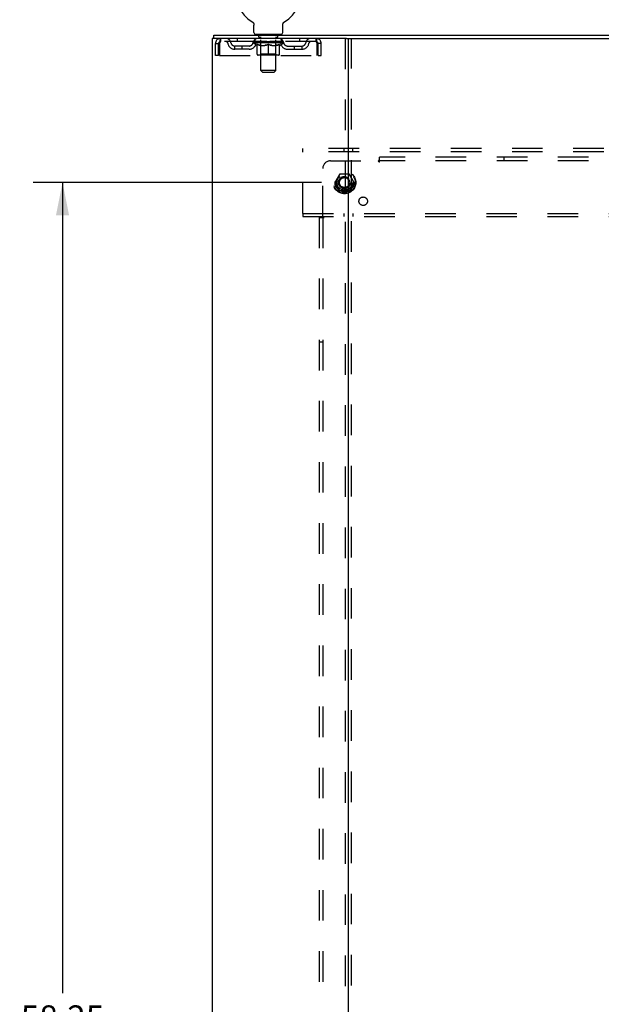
# Model space of a CAD drawing. Header units: inches. Extents: x 0 to 184, y 0 to 119.
# Tile 112 of 114: x 133 to 153, y 47 to 79. Entities that reach past the tile are written whole.
import ezdxf

# ---------------------------------------------------------------- set-up
doc = ezdxf.new("R2010")
doc.units = ezdxf.units.IN
doc.header["$LTSCALE"] = 10.121375
doc.header["$MEASUREMENT"] = 0
doc.linetypes.add('DOT', pattern=[0.2, 0.1, -0.1])
doc.linetypes.add('HIDDEN', pattern=[0.2, 0.1, -0.1])
doc.layers.get('0').update_dxf_attribs({"linetype": 'CONTINUOUS'})
for name, color, linetype in [('DEFAULT_2', 8, 'HIDDEN'), ('DIMENSIONS', 7, 'CONTINUOUS'), ('SUBPANEL', 7, 'CONTINUOUS')]:
    doc.layers.add(name, color=color, linetype=linetype)
doc.styles.get("Standard").update_dxf_attribs({"font": 'arial.ttf'})
doc.dimstyles.new('DIMSTYLE_1', dxfattribs={"dimtxt": 0.811875, "dimasz": 1.0825, "dimexe": 0.09, "dimexo": 0.07, "dimgap": 0.0375, "dimtad": 0, "dimtih": 1, "dimtoh": 1, "dimzin": 4, "dimdsep": 46, "dimtxsty": 'Standard', "dimblk": '_FILLED', "dimblk1": '_FILLED', "dimblk2": '_FILLED', "dimcen": 0.09, "dimadec": 3, "dimazin": 1, "dimtfac": 1, "dimtdec": 3, "dimtofl": 0, "dimtmove": 0, "dimatfit": 3, "dimldrblk": '_FILLED', "dimfxl": 0, "dimtolj": 1, "dimtzin": 4, "dimarcsym": 0})

# ---------------------------------------------------------------- blocks, each defined once
blk = doc.blocks.new('_FILLED')
at = {"color": 0, "linetype": 'ByBlock'}
blk.add_solid([(0, 0), (-1, 0.2), (-1, -0.2)], dxfattribs=at)
blk = doc.blocks.new('*D4')
at = {"layer": 'DIMENSIONS', "color": 2, "linetype": 'Continuous'}
for p, q in [((143.366, 73.771), (133.816, 73.771)), ((134.79, 73.771), (134.79, 46.933)), ((134.79, 15.521), (134.79, 45.309)), ((143.366, 15.521), (133.816, 15.521))]:
    blk.add_line(p, q, dxfattribs=at)
at = {"layer": 'DIMENSIONS', "color": 2, "linetype": 'Continuous', "xscale": 1.0825, "yscale": 1.0825, "zscale": 1.0825}
for p, rotation in [((134.79, 73.771), 90), ((134.79, 15.521), 270)]:
    blk.add_blockref('_FILLED', p, dxfattribs=dict(at, rotation=rotation))
at = {"layer": 'DIMENSIONS', "color": 2, "linetype": 'Continuous', "insert": (134.79, 46.527), "char_height": 0.8119, "width": 2.83704, "attachment_point": 2, "line_spacing_factor": 0.9}
blk.add_mtext('58.25', dxfattribs=at)

msp = doc.modelspace()

# ---------------------------------------------------------------- linework, layer by layer
at = {"color": 7, "linetype": 'Continuous'}
for p, q in [((141.066, 79.092), (141.066, 79.092)), ((141.066, 79.092), (141.07, 79.09)), ((141.07, 79.09), (141.073, 79.088)), ((141.073, 79.088), (141.077, 79.085)), ((141.077, 79.085), (141.08, 79.082)), ((141.08, 79.083), (141.084, 79.08)), ((141.084, 79.08), (141.087, 79.077)), ((141.087, 79.077), (141.09, 79.074)), ((141.09, 79.074), (141.093, 79.071)), ((141.093, 79.071), (141.096, 79.068)), ((141.096, 79.068), (141.099, 79.064)), ((141.099, 79.064), (141.101, 79.061)), ((141.101, 79.061), (141.104, 79.057)), ((141.104, 79.057), (141.106, 79.054)), ((141.106, 79.054), (141.109, 79.05)), ((141.109, 79.05), (141.111, 79.046)), ((141.111, 79.046), (141.113, 79.043)), ((141.113, 79.043), (141.115, 79.039)), ((141.115, 79.039), (141.117, 79.035)), ((141.117, 79.035), (141.119, 79.031)), ((141.119, 79.031), (141.12, 79.027)), ((141.12, 79.027), (141.121, 79.023)), ((141.121, 79.023), (141.123, 79.018)), ((141.123, 79.018), (141.124, 79.014)), ((141.124, 79.014), (141.125, 79.01)), ((141.127, 78.993), (141.127, 78.988)), ((141.127, 78.988), (141.127, 78.985)), ((141.127, 78.736), (141.127, 78.985)), ((142.077, 78.736), (142.077, 78.985)), ((142.079, 79.006), (142.08, 79.01)), ((142.08, 79.01), (142.081, 79.014)), ((142.081, 79.014), (142.082, 79.018)), ((142.082, 79.018), (142.083, 79.023)), ((142.083, 79.023), (142.085, 79.027)), ((142.085, 79.027), (142.086, 79.031)), ((142.086, 79.031), (142.088, 79.035)), ((142.088, 79.035), (142.09, 79.039)), ((142.09, 79.039), (142.092, 79.043)), ((142.091, 79.043), (142.094, 79.046)), ((142.094, 79.046), (142.096, 79.05)), ((142.096, 79.05), (142.098, 79.054)), ((142.098, 79.054), (142.101, 79.057)), ((142.101, 79.057), (142.103, 79.061)), ((142.103, 79.061), (142.106, 79.064)), ((142.106, 79.064), (142.109, 79.068)), ((142.109, 79.068), (142.112, 79.071)), ((142.112, 79.071), (142.115, 79.074)), ((142.115, 79.074), (142.118, 79.077)), ((142.118, 79.077), (142.121, 79.08)), ((142.121, 79.08), (142.124, 79.083)), ((142.124, 79.082), (142.128, 79.085)), ((142.128, 79.085), (142.131, 79.088)), ((142.131, 79.088), (142.135, 79.09)), ((142.131, 79.088), (142.133, 79.089)), ((142.135, 79.09), (142.139, 79.092)), ((142.139, 79.092), (142.139, 79.092)), ((139.8, 78.542), (139.8, 78.646)), ((141.165, 78.676), (141.165, 78.646)), ((142.04, 78.676), (141.165, 78.676)), ((142.04, 78.676), (142.04, 78.646)), ((144.189, 78.542), (175.557, 78.542))]:
    msp.add_line(p, q, dxfattribs=at)
at = {"color": 3, "linetype": 'Continuous'}
for p, q in [((139.8, 78.646), (179.946, 78.646)), ((139.748, 78.542), (139.748, 10.75)), ((144.189, 78.542), (139.748, 78.542)), ((144.248, 78.542), (144.248, 10.75))]:
    msp.add_line(p, q, dxfattribs=at)
at = {"color": 7, "linetype": 'Continuous'}
for points in [[(141.125, 79.01), (141.126, 79.006), (141.126, 79.001), (141.127, 78.997), (141.127, 78.993), (141.127, 78.988)], [(142.077, 78.988), (142.078, 78.993), (142.078, 78.997), (142.078, 79.001), (142.079, 79.006)], [(142.077, 78.985), (142.077, 78.988), (142.078, 78.993), (142.078, 78.997), (142.078, 79.001), (142.079, 79.006)]]:
    msp.add_lwpolyline(points, dxfattribs=at)
for centre, radius, start, end in [((141.602, 80), 1.054, 300.3993, 239.6007), ((141.187, 78.736), 0.06, 180, 270), ((142.017, 78.736), 0.06, 270, 360)]:
    msp.add_arc(centre, radius, start, end, dxfattribs=at)
at = {"layer": 'DEFAULT_2', "color": 8, "linetype": 'HIDDEN'}
for p, q in [((141.066, 79.092), (141.066, 79.092)), ((141.072, 79.089), (141.073, 79.088)), ((141.257, 78.676), (141.257, 78.646)), ((141.292, 78.586), (141.292, 78.666)), ((141.361, 78.576), (141.302, 78.576)), ((141.902, 78.576), (141.843, 78.576)), ((141.912, 78.586), (141.912, 78.666)), ((141.947, 78.676), (141.947, 78.646)), ((139.852, 77.979), (139.852, 78.375)), ((139.852, 78.375), (139.956, 78.375)), ((139.956, 77.979), (139.956, 78.375)), ((139.986, 78.375), (139.986, 77.979)), ((140.019, 78.542), (140.019, 78.438)), ((143.185, 78.438), (140.019, 78.438)), ((140.488, 78.187), (140.488, 78.291)), ((140.971, 78.291), (140.488, 78.291)), ((140.571, 78.542), (140.571, 78.438)), ((140.738, 78.187), (140.738, 78.291)), ((141.096, 78.4), (141.096, 78.438)), ((141.223, 78.311), (141.096, 78.4)), ((142.109, 78.4), (141.096, 78.4)), ((141.104, 78.432), (141.104, 78.438)), ((141.111, 78.43), (141.111, 78.432)), ((141.111, 78.43), (142.094, 78.43)), ((141.118, 78.43), (141.118, 78.432)), ((141.119, 78.43), (141.119, 78.432)), ((141.127, 78.432), (141.127, 78.438)), ((141.14, 78.43), (141.14, 78.432)), ((141.141, 78.43), (141.141, 78.432)), ((141.164, 78.432), (141.164, 78.438)), ((141.165, 78.438), (141.165, 78.542)), ((141.175, 78.43), (141.175, 78.432)), ((141.178, 78.43), (141.178, 78.432)), ((141.341, 78.432), (141.18, 78.432)), ((141.215, 78.432), (141.215, 78.438)), ((141.216, 78.43), (141.216, 78.432)), ((141.216, 78.43), (141.216, 78.432)), ((141.219, 78.43), (141.219, 78.432)), ((141.223, 78.311), (141.232, 78.311)), ((141.224, 78.43), (141.224, 78.432)), ((141.224, 78.43), (141.224, 78.432)), ((141.227, 78.43), (141.227, 78.432)), ((141.23, 78.43), (141.23, 78.433)), ((141.232, 78.021), (141.232, 78.346)), ((141.233, 78.43), (141.233, 78.432)), ((141.245, 78.43), (141.245, 78.432)), ((141.259, 78.43), (141.259, 78.434)), ((141.259, 78.43), (141.259, 78.432)), ((141.276, 78.43), (141.276, 78.432)), ((141.276, 78.43), (141.276, 78.432)), ((141.277, 78.432), (141.277, 78.438)), ((141.285, 78.43), (141.285, 78.432)), ((141.288, 78.43), (141.288, 78.432)), ((141.295, 78.43), (141.295, 78.432)), ((141.304, 78.43), (141.304, 78.435)), ((141.317, 78.43), (141.317, 78.432)), ((141.319, 78.43), (141.319, 78.432)), ((141.341, 78.43), (141.341, 78.432)), ((141.395, 78.432), (141.345, 78.432)), ((141.346, 78.311), (141.489, 78.311)), ((141.349, 78.432), (141.349, 78.438)), ((141.352, 78.023), (141.352, 78.398)), ((141.353, 77.486), (141.353, 78.566)), ((141.355, 78.43), (141.355, 78.432)), ((141.358, 78.43), (141.358, 78.432)), ((141.363, 78.43), (141.363, 78.436)), ((141.366, 78.43), (141.366, 78.432)), ((141.375, 78.43), (141.375, 78.432)), ((141.395, 78.43), (141.395, 78.432)), ((141.454, 78.432), (141.407, 78.432)), ((141.423, 78.43), (141.423, 78.432)), ((141.429, 78.432), (141.429, 78.438)), ((141.432, 78.43), (141.432, 78.432)), ((141.434, 78.43), (141.434, 78.437)), ((141.436, 78.43), (141.436, 78.432)), ((141.442, 78.43), (141.442, 78.432)), ((141.454, 78.43), (141.454, 78.432)), ((141.519, 78.432), (141.475, 78.432)), ((141.486, 78.43), (141.486, 78.432)), ((141.511, 78.432), (141.573, 78.436)), ((141.514, 78.432), (141.514, 78.438)), ((141.515, 78.438), (141.514, 78.438)), ((141.515, 78.432), (141.515, 78.438)), ((141.515, 78.43), (141.515, 78.432)), ((141.518, 78.43), (141.518, 78.433)), ((141.519, 78.43), (141.519, 78.432)), ((141.519, 78.43), (141.519, 78.432)), ((141.547, 78.432), (141.599, 78.432)), ((141.552, 78.43), (141.552, 78.432)), ((141.556, 78.432), (141.556, 78.435)), ((141.573, 78.432), (141.573, 78.436)), ((141.586, 78.43), (141.586, 78.432)), ((141.6, 78.432), (141.6, 78.432)), ((141.6, 78.43), (141.6, 78.432)), ((141.6, 78.43), (141.6, 78.432)), ((141.602, 78.432), (141.602, 78.438)), ((141.602, 78.438), (141.694, 78.432)), ((141.602, 77.991), (141.602, 78.346)), ((141.604, 78.43), (141.604, 78.432)), ((141.604, 78.43), (141.604, 78.432)), ((141.604, 78.432), (141.604, 78.432)), ((141.619, 78.43), (141.619, 78.432)), ((141.619, 78.432), (141.657, 78.432)), ((141.653, 78.43), (141.653, 78.432)), ((141.686, 78.43), (141.686, 78.432)), ((141.686, 78.43), (141.686, 78.432)), ((141.686, 78.432), (141.729, 78.432)), ((141.687, 78.43), (141.687, 78.433)), ((141.69, 78.432), (141.69, 78.438)), ((141.69, 78.432), (141.69, 78.438)), ((141.69, 78.438), (141.69, 78.438)), ((141.69, 78.43), (141.69, 78.432)), ((141.715, 78.311), (141.859, 78.311)), ((141.719, 78.43), (141.719, 78.432)), ((141.75, 78.43), (141.75, 78.432)), ((141.75, 78.432), (141.797, 78.432)), ((141.762, 78.43), (141.762, 78.432)), ((141.768, 78.43), (141.768, 78.432)), ((141.771, 78.43), (141.771, 78.437)), ((141.772, 78.43), (141.772, 78.432)), ((141.775, 78.432), (141.775, 78.438)), ((141.781, 78.43), (141.781, 78.432)), ((141.81, 78.43), (141.81, 78.432)), ((141.81, 78.432), (141.86, 78.432)), ((141.829, 78.43), (141.829, 78.432)), ((141.838, 78.43), (141.838, 78.432)), ((141.841, 78.43), (141.841, 78.436)), ((141.846, 78.43), (141.846, 78.432)), ((141.85, 78.43), (141.85, 78.432)), ((141.851, 77.486), (141.851, 78.566)), ((141.852, 78.023), (141.852, 78.398)), ((141.855, 78.432), (141.855, 78.438)), ((141.864, 78.43), (141.864, 78.432)), ((141.864, 78.432), (142.025, 78.432)), ((141.885, 78.43), (141.885, 78.432)), ((141.888, 78.43), (141.888, 78.432)), ((141.9, 78.43), (141.9, 78.435)), ((141.909, 78.43), (141.909, 78.432)), ((141.917, 78.43), (141.917, 78.432)), ((141.92, 78.43), (141.92, 78.432)), ((141.928, 78.432), (141.928, 78.438)), ((141.929, 78.43), (141.929, 78.432)), ((141.929, 78.43), (141.929, 78.432)), ((141.945, 78.43), (141.945, 78.434)), ((141.946, 78.43), (141.946, 78.432)), ((141.96, 78.43), (141.96, 78.432)), ((141.971, 78.43), (141.971, 78.432)), ((141.973, 78.021), (141.973, 78.346)), ((141.973, 78.311), (141.981, 78.311)), ((141.975, 78.43), (141.975, 78.433)), ((141.977, 78.43), (141.977, 78.432)), ((141.98, 78.43), (141.98, 78.432)), ((141.98, 78.43), (141.98, 78.432)), ((141.981, 78.311), (142.109, 78.4)), ((141.986, 78.43), (141.986, 78.432)), ((141.988, 78.43), (141.988, 78.432)), ((141.989, 78.43), (141.989, 78.432)), ((141.99, 78.432), (141.99, 78.438)), ((142.027, 78.43), (142.027, 78.432)), ((142.029, 78.43), (142.029, 78.432)), ((142.04, 78.438), (142.04, 78.542)), ((142.041, 78.432), (142.041, 78.438)), ((142.064, 78.43), (142.064, 78.432)), ((142.065, 78.43), (142.065, 78.432)), ((142.078, 78.432), (142.078, 78.438)), ((142.086, 78.43), (142.086, 78.432)), ((142.087, 78.43), (142.087, 78.432)), ((142.094, 78.43), (142.094, 78.432)), ((142.101, 78.432), (142.101, 78.438)), ((142.109, 78.4), (142.109, 78.438)), ((142.234, 78.291), (142.717, 78.291)), ((142.467, 78.187), (142.467, 78.291)), ((142.634, 78.542), (142.634, 78.438)), ((142.717, 78.187), (142.717, 78.291)), ((143.185, 78.438), (143.185, 78.542)), ((143.218, 77.979), (143.218, 78.375)), ((143.248, 77.979), (143.248, 78.375)), ((143.352, 78.375), (143.248, 78.375)), ((143.352, 77.979), (143.352, 78.375)), ((144.144, 78.542), (144.144, 10.75)), ((144.352, 10.75), (144.352, 78.542)), ((139.956, 77.979), (139.852, 77.979)), ((139.986, 77.979), (143.218, 77.979)), ((140.971, 78.187), (140.488, 78.187)), ((141.943, 77.991), (141.261, 77.991)), ((141.352, 78.023), (141.32, 77.991)), ((141.852, 78.023), (141.352, 78.023)), ((141.852, 78.023), (141.884, 77.991)), ((142.234, 78.187), (142.717, 78.187)), ((143.248, 77.979), (143.352, 77.979)), ((141.413, 77.426), (141.353, 77.486)), ((141.851, 77.486), (141.353, 77.486)), ((141.413, 77.426), (141.791, 77.426)), ((141.791, 77.426), (141.851, 77.486)), ((142.748, 74.792), (142.748, 74.896)), ((176.998, 74.896), (142.748, 74.896)), ((142.748, 72.75), (142.748, 74.792)), ((176.998, 74.792), (142.748, 74.792)), ((144.098, 74.896), (144.098, 74.792)), ((144.398, 74.792), (144.398, 74.896)), ((143.96, 74.043), (143.806, 73.776)), ((144.278, 74.048), (143.969, 74.048)), ((144.441, 73.776), (144.286, 74.043)), ((143.806, 73.766), (143.96, 73.498)), ((144.286, 73.498), (144.441, 73.766)), ((144.278, 73.493), (143.969, 73.493)), ((142.748, 72.75), (142.748, 72.646)), ((142.748, 72.75), (176.998, 72.75)), ((144.098, 72.75), (144.098, 72.646)), ((144.398, 72.75), (144.398, 72.646)), ((142.748, 72.646), (176.998, 72.646))]:
    msp.add_line(p, q, dxfattribs=at)
for points in [[(140.019, 78.542), (140.017, 78.541), (140.015, 78.537), (140.012, 78.532), (140.01, 78.525), (140.008, 78.516), (140.005, 78.505), (140.003, 78.493), (140, 78.479), (139.998, 78.463), (139.996, 78.447), (139.993, 78.43), (139.991, 78.412), (139.989, 78.393), (139.986, 78.375)], [(140.019, 78.438), (140.017, 78.437), (140.015, 78.436), (140.012, 78.434), (140.01, 78.431), (140.008, 78.428), (140.005, 78.424), (140.003, 78.419), (140, 78.414), (139.998, 78.408), (139.996, 78.402), (139.993, 78.395), (139.991, 78.389), (139.989, 78.382), (139.986, 78.375)], [(141.352, 78.311), (141.332, 78.315), (141.312, 78.319), (141.292, 78.325), (141.272, 78.331), (141.252, 78.338), (141.232, 78.346)], [(141.232, 78.345), (141.251, 78.337), (141.271, 78.331), (141.29, 78.325), (141.308, 78.319), (141.327, 78.315), (141.346, 78.311)], [(141.602, 78.346), (141.582, 78.338), (141.561, 78.331), (141.541, 78.325), (141.521, 78.319), (141.501, 78.315), (141.482, 78.311)], [(141.489, 78.311), (141.508, 78.315), (141.527, 78.319), (141.545, 78.325), (141.564, 78.331), (141.583, 78.337), (141.602, 78.345)], [(141.723, 78.311), (141.703, 78.315), (141.683, 78.319), (141.663, 78.325), (141.643, 78.331), (141.623, 78.338), (141.602, 78.346)], [(141.602, 78.345), (141.622, 78.337), (141.641, 78.33), (141.66, 78.324), (141.678, 78.319), (141.697, 78.315), (141.715, 78.311)], [(141.973, 78.346), (141.952, 78.338), (141.932, 78.331), (141.912, 78.324), (141.892, 78.319), (141.873, 78.315), (141.853, 78.311)], [(141.859, 78.311), (141.878, 78.315), (141.897, 78.319), (141.915, 78.325), (141.934, 78.331), (141.953, 78.337), (141.973, 78.345)], [(143.218, 78.375), (143.216, 78.393), (143.214, 78.412), (143.211, 78.43), (143.209, 78.447), (143.207, 78.463), (143.204, 78.479), (143.202, 78.493), (143.199, 78.505), (143.197, 78.516), (143.195, 78.525), (143.192, 78.532), (143.19, 78.537), (143.188, 78.541), (143.185, 78.542)], [(143.218, 78.375), (143.216, 78.382), (143.214, 78.389), (143.211, 78.395), (143.209, 78.402), (143.207, 78.408), (143.204, 78.414), (143.202, 78.419), (143.199, 78.424), (143.197, 78.428), (143.195, 78.431), (143.192, 78.434), (143.19, 78.436), (143.188, 78.437), (143.185, 78.438)]]:
    msp.add_lwpolyline(points, dxfattribs=at)
for radius in [0.372, 0.356, 0.312, 0.204, 0.188, 0.183, 0.165]:
    msp.add_circle((144.123, 73.771), radius, dxfattribs=at)
at = {"layer": 'DEFAULT_2', "color": 8, "linetype": 'DOT'}
msp.add_circle((144.123, 73.771), 0.17, dxfattribs=at)
at = {"layer": 'DEFAULT_2', "color": 8, "linetype": 'HIDDEN'}
for centre, radius, start, end in [((141.282, 78.666), 0.01, 0, 90), ((141.302, 78.586), 0.01, 180, 270), ((141.343, 78.566), 0.01, 0, 90), ((141.861, 78.566), 0.01, 90, 180), ((141.902, 78.586), 0.01, 270, 360), ((141.922, 78.666), 0.01, 90, 180), ((140.019, 78.375), 0.167, 90, 180), ((140.019, 78.375), 0.063, 90, 180), ((140.199, 78.375), 0.167, 8.0716, 90), ((140.199, 78.375), 0.0625, 7.9863, 90), ((140.488, 78.416), 0.229, 187.9863, 270), ((140.488, 78.416), 0.125, 188.0716, 270), ((140.971, 78.416), 0.125, 270, 351.9284), ((140.971, 78.416), 0.229, 270, 352.0137), ((141.26, 78.375), 0.167, 90, 171.9284), ((141.259, 78.375), 0.0625, 90, 172.0137), ((141.32, 78.398), 0.0318, 0, 90), ((141.884, 78.398), 0.0318, 90, 180), ((141.945, 78.375), 0.167, 8.0716, 90), ((141.945, 78.375), 0.0625, 7.9863, 90), ((142.234, 78.416), 0.229, 187.9863, 270), ((142.234, 78.416), 0.125, 188.0716, 270), ((142.717, 78.416), 0.125, 270, 351.9284), ((142.717, 78.416), 0.229, 270, 352.0137), ((143.006, 78.375), 0.167, 90, 171.9284), ((143.006, 78.375), 0.0625, 90, 172.0137), ((143.185, 78.375), 0.167, 0, 90), ((143.185, 78.375), 0.063, 0, 90), ((141.261, 78.021), 0.0296, 180, 270), ((141.943, 78.021), 0.0296, 270, 360), ((143.969, 74.038), 0.01, 90.0124, 149.9892), ((144.278, 74.038), 0.01, 30.012, 89.9887), ((143.814, 73.771), 0.01, 150.0127, 209.9883), ((144.432, 73.771), 0.01, 330.0127, 29.9883), ((143.969, 73.503), 0.01, 210.012, 269.9887), ((144.278, 73.503), 0.01, 270.0124, 329.9892)]:
    msp.add_arc(centre, radius, start, end, dxfattribs=at)
for centre, major_axis, ratio, start_param, end_param in [((141.602, 78.438), (0.506, 0.005), 0.05963, 2.96643, 3.140963), ((141.08, 78.428), (0.158, 0), 0.060556, 0.430652, 1.470503), ((141.602, 78.438), (0.506, 0), 0.060556, -3.141593, -2.96706), ((141.08, 78.423), (0.158, 0.002), 0.05963, 1.376596, 1.469874), ((141.602, 78.438), (0.506, 0.011), 0.05688, 2.791345, 2.965878), ((141.061, 78.428), (0.158, 0.002), 0.05963, 0.25549, 1.295341), ((141.116, 78.428), (0.158, -0.002), 0.05963, 0.605815, 1.645666), ((141.602, 78.438), (0.506, -0.005), 0.05963, -2.96643, -2.791898), ((141.116, 78.423), (0.158, 0), 0.060556, 1.551758, 1.645036), ((141.061, 78.423), (0.158, 0.003), 0.05688, 1.20151, 1.294789), ((141.116, 78.425), (0.131, 0.001), 0.05963, 1.065228, 1.614276), ((141.101, 78.425), (0.131, 0.003), 0.05688, 0.890143, 1.43919), ((141.147, 78.425), (0.131, 0), 0.060556, 1.240391, 1.789438), ((141.602, 78.438), (0.506, 0.015), 0.052395, 2.616403, 2.790936), ((141.058, 78.428), (0.158, 0.003), 0.05688, 0.080405, 1.120256), ((141.166, 78.428), (0.158, -0.003), 0.05688, 0.7809, 1.820751), ((141.602, 78.438), (0.506, -0.011), 0.05688, -2.791345, -2.616812), ((141.166, 78.423), (0.158, -0.002), 0.05963, 1.72692, 1.820198), ((141.058, 78.423), (0.158, 0.005), 0.052395, 1.026568, 1.119847), ((141.1, 78.425), (0.131, 0.004), 0.052395, 0.715201, 1.264248), ((141.191, 78.425), (0.131, -0.001), 0.05963, 1.415553, 1.9646), ((141.602, 78.438), (0.506, 0.02), 0.046319, 2.441654, 2.616187), ((141.229, 78.428), (0.158, -0.005), 0.052395, 0.955842, 1.995693), ((141.602, 78.438), (0.506, -0.015), 0.052395, -2.616403, -2.44187), ((141.071, 78.428), (0.158, 0.005), 0.052395, -0.094537, 0.945314), ((141.229, 78.423), (0.158, -0.003), 0.05688, 1.902006, 1.995284), ((141.071, 78.423), (0.158, 0.006), 0.046319, 0.851819, 0.945098), ((141.115, 78.425), (0.131, 0.005), 0.046319, 0.540452, 1.089499), ((141.248, 78.425), (0.131, -0.003), 0.05688, 1.590638, 2.139686), ((141.602, 78.438), (0.506, 0.024), 0.038841, 2.267123, 2.441656), ((141.304, 78.428), (0.158, -0.006), 0.046319, 1.130591, 2.170442), ((141.101, 78.428), (0.158, 0.006), 0.046319, -0.269286, 0.770565), ((141.602, 78.438), (0.506, -0.02), 0.046319, -2.441654, -2.267121), ((141.304, 78.423), (0.158, -0.005), 0.052395, 2.076947, 2.170226), ((141.101, 78.423), (0.158, 0.007), 0.038841, 0.677289, 0.770567), ((141.144, 78.425), (0.131, 0.006), 0.038841, 0.365921, 0.914969), ((141.316, 78.425), (0.131, -0.004), 0.052395, 1.76558, 2.314627), ((141.602, 78.438), (0.506, 0.027), 0.030195, 2.09281, 2.267343), ((141.387, 78.428), (0.158, -0.007), 0.038841, 1.305122, 2.344973), ((141.146, 78.428), (0.158, 0.007), 0.038841, -0.443817, 0.596034), ((141.602, 78.438), (0.506, -0.024), 0.038841, -2.267123, -2.092591), ((141.387, 78.423), (0.158, -0.006), 0.046319, 2.251696, 2.344975), ((141.146, 78.423), (0.158, 0.008), 0.030195, 0.502975, 0.596254), ((141.188, 78.425), (0.131, 0.007), 0.030195, 0.191608, 0.740655), ((141.392, 78.425), (0.131, -0.005), 0.046319, 1.940329, 2.489376), ((141.205, 78.428), (0.158, 0.008), 0.030195, -0.61813, 0.421721), ((141.602, 78.438), (0.506, 0.029), 0.020645, 1.918687, 2.09322), ((141.478, 78.428), (0.158, -0.008), 0.030195, 1.479435, 2.519286), ((141.602, 78.438), (0.506, -0.027), 0.030195, -2.09281, -1.918277), ((141.478, 78.423), (0.158, -0.007), 0.038841, 2.426227, 2.519505), ((141.205, 78.423), (0.158, 0.009), 0.020645, 0.328852, 0.422131), ((141.244, 78.425), (0.131, 0.007), 0.020645, 0.017485, 0.566532), ((141.475, 78.425), (0.131, -0.006), 0.038841, 2.11486, 2.663907), ((141.276, 78.428), (0.158, 0.009), 0.020645, -0.792253, 0.247598), ((141.602, 78.438), (0.506, 0.03), 0.010478, 1.744704, 1.919237), ((141.572, 78.428), (0.158, -0.009), 0.020645, 1.653558, 2.693409), ((141.602, 78.438), (0.506, -0.029), 0.020645, -1.918687, -1.744154), ((141.572, 78.423), (0.158, -0.008), 0.030195, 2.60054, 2.693819), ((141.276, 78.423), (0.158, 0.009), 0.010478, 0.154869, 0.248148), ((141.311, 78.425), (0.131, 0.008), 0.010478, 6.126688, 6.675735), ((141.561, 78.425), (0.131, -0.007), 0.030195, 2.289173, 2.83822), ((141.356, 78.428), (0.158, 0.009), 0.010478, -0.966236, -0.000846), ((141.667, 78.428), (0.158, -0.009), 0.010478, 1.827541, 2.867392), ((141.602, 78.438), (0.506, -0.03), 0.010478, -1.744704, -1.570171), ((141.667, 78.423), (0.158, -0.009), 0.020645, 2.774664, 2.867942), ((141.649, 78.425), (0.131, -0.007), 0.020645, 2.463296, 3.012344), ((141.538, 78.428), (0.158, 0.009), 0.010478, 0.274201, 1.314052), ((141.469, 78.425), (0.131, 0.008), 0.010478, -0.000298, 0.504314), ((141.445, 78.423), (0.158, 0.009), 0.010478, 0.192946, 0.399283), ((141.602, 78.438), (0.506, 0.03), 0.010478, -1.578586, -1.396888), ((141.76, 78.423), (0.158, -0.009), 0.010478, 2.948646, 3.041925), ((141.736, 78.425), (0.131, -0.008), 0.010478, 2.637279, 3.142076), ((141.633, 78.428), (0.158, 0.009), 0.020645, 0.448184, 1.488034), ((141.555, 78.425), (0.131, 0.007), 0.020645, 0.129249, 0.678296), ((141.538, 78.423), (0.158, 0.009), 0.020645, 0.273651, 0.366929), ((141.602, 78.438), (0.506, 0.029), 0.020645, -1.397439, -1.222906), ((141.848, 78.428), (0.158, -0.009), 0.010478, -3.140747, -2.175357), ((141.602, 78.438), (0.506, -0.03), 0.010478, 1.222355, 1.396888), ((141.727, 78.428), (0.158, 0.008), 0.030195, 0.622307, 1.662158), ((141.643, 78.425), (0.131, 0.007), 0.030195, 0.303372, 0.852419), ((141.894, 78.425), (0.131, -0.008), 0.010478, 2.749043, 3.29809), ((141.929, 78.428), (0.158, -0.009), 0.020645, 2.893995, 3.933846), ((141.633, 78.423), (0.158, 0.008), 0.030195, 0.447774, 0.541052), ((141.929, 78.423), (0.158, -0.009), 0.010478, 2.893445, 2.986723), ((141.602, 78.438), (0.506, 0.027), 0.030195, -1.223315, -1.048783), ((141.602, 78.438), (0.506, -0.029), 0.020645, 1.048373, 1.222906), ((141.817, 78.428), (0.158, 0.007), 0.038841, 0.79662, 1.836471), ((141.73, 78.425), (0.131, 0.006), 0.038841, 0.477686, 1.026733), ((141.961, 78.425), (0.131, -0.007), 0.020645, 2.57506, 3.124108), ((142, 78.428), (0.158, -0.008), 0.030195, 2.719872, 3.759723), ((141.901, 78.428), (0.158, 0.006), 0.046319, 0.971151, 2.011002), ((141.727, 78.423), (0.158, 0.007), 0.038841, 0.622087, 0.715366), ((142, 78.423), (0.158, -0.009), 0.020645, 2.719462, 2.812741), ((141.602, 78.438), (0.506, 0.024), 0.038841, -1.049002, -0.874469), ((141.602, 78.438), (0.506, -0.027), 0.030195, 0.87425, 1.048783), ((141.812, 78.425), (0.131, 0.005), 0.046319, 0.652216, 1.201263), ((141.976, 78.428), (0.158, 0.005), 0.052395, 1.1459, 2.185751), ((142.017, 78.425), (0.131, -0.007), 0.030195, 2.400937, 2.949985), ((142.059, 78.428), (0.158, -0.007), 0.038841, 2.545558, 3.585409), ((141.889, 78.425), (0.131, 0.004), 0.052395, 0.826965, 1.376012), ((141.817, 78.423), (0.158, 0.006), 0.046319, 0.796618, 0.889896), ((142.059, 78.423), (0.158, -0.008), 0.030195, 2.545339, 2.638617), ((142.039, 78.428), (0.158, 0.003), 0.05688, 1.320842, 2.360692), ((141.602, 78.438), (0.506, 0.02), 0.046319, -0.874471, -0.699939), ((141.602, 78.438), (0.506, -0.024), 0.038841, 0.699936, 0.874469), ((142.104, 78.428), (0.158, -0.006), 0.046319, 2.371028, 3.410879), ((142.06, 78.425), (0.131, -0.006), 0.038841, 2.226624, 2.775671), ((142.089, 78.428), (0.158, 0.002), 0.05963, 1.495927, 2.535778), ((141.956, 78.425), (0.131, 0.003), 0.05688, 1.001907, 1.550954), ((142.133, 78.428), (0.158, -0.005), 0.052395, 2.196279, 3.23613), ((142.09, 78.425), (0.131, -0.005), 0.046319, 2.052093, 2.601141), ((141.901, 78.423), (0.158, 0.005), 0.052395, 0.971367, 1.064645), ((142.124, 78.428), (0.158, 0), 0.060556, 1.671089, 2.71094), ((142.104, 78.423), (0.158, -0.007), 0.038841, 2.371026, 2.464304), ((142.147, 78.428), (0.158, -0.003), 0.05688, 2.021337, 3.061188), ((141.602, 78.438), (0.506, 0.015), 0.052395, -0.699723, -0.52519), ((141.602, 78.438), (0.506, -0.02), 0.046319, 0.525406, 0.699939), ((142.144, 78.428), (0.158, -0.002), 0.05963, 1.846251, 2.886102), ((142.013, 78.425), (0.131, 0.001), 0.05963, 1.176993, 1.72604), ((142.104, 78.425), (0.131, -0.004), 0.052395, 1.877344, 2.426392), ((142.058, 78.425), (0.131, 0), 0.060556, 1.352155, 1.901202), ((142.104, 78.425), (0.131, -0.003), 0.05688, 1.702402, 2.25145), ((142.088, 78.425), (0.131, -0.001), 0.05963, 1.527317, 2.076364), ((141.976, 78.423), (0.158, 0.003), 0.05688, 1.146309, 1.239587), ((142.133, 78.423), (0.158, -0.006), 0.046319, 2.196495, 2.289773), ((141.602, 78.438), (0.506, 0.011), 0.05688, -0.524781, -0.350248), ((141.602, 78.438), (0.506, -0.015), 0.052395, 0.350657, 0.52519), ((142.039, 78.423), (0.158, 0.002), 0.05963, 1.321394, 1.414673), ((142.147, 78.423), (0.158, -0.005), 0.052395, 2.021746, 2.115024), ((141.602, 78.438), (0.506, 0.005), 0.05963, -0.349695, -0.175162), ((141.602, 78.438), (0.506, -0.011), 0.05688, 0.175715, 0.350248), ((142.089, 78.423), (0.158, 0), 0.060556, 1.496556, 1.589835), ((142.144, 78.423), (0.158, -0.003), 0.05688, 1.846804, 1.940083), ((142.124, 78.423), (0.158, -0.002), 0.05963, 1.671719, 1.764997), ((141.602, 78.438), (0.506, 0), 0.060556, -0.174533, 0), ((141.602, 78.438), (0.506, -0.005), 0.05963, 0.000629, 0.175162)]:
    msp.add_ellipse(centre, major_axis=major_axis, ratio=ratio, start_param=start_param, end_param=end_param, dxfattribs=at)
at = {"layer": 'SUBPANEL', "color": 8, "linetype": 'HIDDEN'}
for p, q in [((143.655, 74.489), (145.244, 74.489)), ((145.263, 74.508), (145.256, 74.502)), ((145.28, 74.449), (145.28, 74.614)), ((174.467, 74.614), (145.28, 74.614)), ((174.467, 74.489), (145.28, 74.489)), ((149.405, 74.489), (149.405, 74.614)), ((143.405, 72.65), (143.405, 74.239)), ((143.28, 72.614), (143.28, 16.677)), ((143.28, 72.614), (143.445, 72.614)), ((143.405, 72.614), (143.405, 16.677)), ((143.405, 68.489), (143.28, 68.489))]:
    msp.add_line(p, q, dxfattribs=at)
for points in [[(145.256, 74.502), (145.254, 74.5), (145.252, 74.498), (145.25, 74.496), (145.249, 74.494), (145.247, 74.492), (145.246, 74.491), (145.244, 74.489)], [(145.257, 74.47), (145.254, 74.475), (145.253, 74.477), (145.251, 74.479), (145.25, 74.482), (145.248, 74.484), (145.247, 74.486), (145.246, 74.488), (145.244, 74.489)], [(145.28, 74.449), (145.278, 74.449), (145.276, 74.45), (145.274, 74.451), (145.273, 74.452), (145.271, 74.453), (145.27, 74.454), (145.268, 74.455), (145.267, 74.457), (145.265, 74.458), (145.264, 74.46), (145.262, 74.462), (145.261, 74.464), (145.26, 74.466), (145.258, 74.468), (145.257, 74.47)], [(145.28, 74.528), (145.278, 74.526), (145.276, 74.524), (145.275, 74.522), (145.273, 74.52), (145.272, 74.518), (145.27, 74.516), (145.269, 74.514), (145.267, 74.513), (145.266, 74.511), (145.264, 74.51), (145.263, 74.508)], [(143.366, 72.614), (143.368, 72.616), (143.37, 72.618), (143.372, 72.619), (143.374, 72.621), (143.376, 72.622), (143.378, 72.624), (143.38, 72.625), (143.381, 72.627), (143.383, 72.628), (143.384, 72.63), (143.386, 72.631)], [(143.386, 72.631), (143.392, 72.638), (143.394, 72.64), (143.396, 72.642), (143.398, 72.643), (143.4, 72.645), (143.401, 72.647), (143.403, 72.648), (143.405, 72.65)], [(143.419, 72.64), (143.417, 72.641), (143.415, 72.642), (143.412, 72.644), (143.41, 72.645), (143.408, 72.647), (143.406, 72.648), (143.405, 72.65)], [(143.445, 72.614), (143.445, 72.616), (143.444, 72.618), (143.443, 72.62), (143.442, 72.621), (143.441, 72.623), (143.44, 72.624), (143.439, 72.626), (143.437, 72.627), (143.436, 72.629), (143.434, 72.63), (143.432, 72.631), (143.43, 72.633), (143.428, 72.634), (143.426, 72.635), (143.424, 72.637), (143.419, 72.64)]]:
    msp.add_lwpolyline(points, dxfattribs=at)
for centre, radius in [((144.123, 73.771), 0.25), ((144.742, 73.152), 0.141)]:
    msp.add_circle(centre, radius, dxfattribs=at)
msp.add_arc((143.655, 74.239), 0.25, 90, 180, dxfattribs=at)

# ---------------------------------------------------------------- dimensions: what is measured, and where the dimension line sits
at = {"layer": 'DIMENSIONS', "color": 2, "linetype": 'Continuous'}
dim = msp.add_linear_dim(base=(134.79, 73.771), p1=(143.436, 15.521), p2=(143.436, 73.771), angle=90, dimstyle='DIMSTYLE_1', dxfattribs=at)
dim.commit()
dim.dimension.update_dxf_attribs({"geometry": '*D4', "text_midpoint": (134.79, 46.117), "dimtype": 160})

doc.saveas('drawing.dxf')
